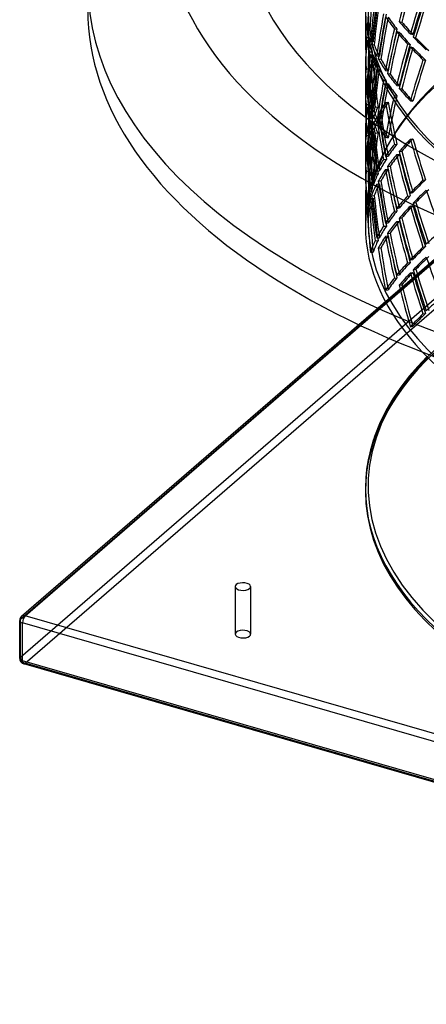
# Model space of a CAD drawing. Header units: millimetres. Extents: x -852 to 852, y -751 to 649.
# Tile 1 of 10: x -852 to -482, y -751 to 145. Entities that reach past the tile are written whole.
import ezdxf

# ---------------------------------------------------------------- set-up
doc = ezdxf.new("R2010")
doc.units = ezdxf.units.MM
doc.layers.add('HIDDEN', color=7, linetype='Continuous')
doc.layers.add('THICK', color=7, linetype='Continuous')

msp = doc.modelspace()

# ---------------------------------------------------------------- linework, layer by layer
at = {"layer": 'HIDDEN'}
for p, q in [((-537.5, 154.15), (-537.5, 139.12)), ((-535, 154.15), (-535, 139.12)), ((-851.27, -400.6), (-231.27, 136.33)), ((-543.54, -132.49), (-230.21, 138.86)), ((-541.84, -133.3), (-226.94, 139.41)), ((-537.5, 139.12), (-535, 139.12)), ((-535.85, 135.65), (-533.37, 135.48)), ((-511.15, 136.9), (-508.73, 136.57)), ((-506.72, 143.42), (-504.41, 142.94)), ((-536.76, 128.77), (-534.25, 128.77)), ((-536.35, 126.28), (-533.86, 126.12)), ((-508.97, 134.24), (-506.65, 133.76)), ((-496.59, 132.14), (-494.28, 131.66)), ((-493.94, 129.33), (-491.76, 128.7)), ((-532.9, 125.22), (-530.42, 125.06)), ((-531.97, 122.65), (-529.54, 122.33)), ((-499.17, 123.02), (-496.86, 122.55)), ((-496.59, 120.26), (-494.28, 119.78)), ((-533.75, 115.88), (-531.27, 115.72)), ((-532.9, 113.35), (-530.42, 113.19)), ((-527.17, 112.16), (-524.75, 111.83)), ((-525.79, 109.58), (-523.37, 109.26)), ((-485.08, 108.69), (-482.76, 108.21)), ((-851.27, -435.25), (-231.27, 101.69)), ((-536.76, 100.49), (-534.25, 100.49)), ((-532.9, 104.04), (-530.42, 104.21)), ((-528.47, 102.83), (-525.99, 102.67)), ((-527.17, 100.28), (-524.75, 99.96)), ((-519.19, 98.85), (-516.77, 98.52)), ((-846.94, -440.83), (-226.94, 96.11)), ((-537.5, 90.14), (-535, 90.14)), ((-537.5, 90.14), (-537.5, 78.27)), ((-536.35, 91.13), (-533.85, 91.13)), ((-535.85, 93.62), (-533.37, 93.78)), ((-535, 90.14), (-535, 78.27)), ((-517.38, 96.19), (-515.06, 95.71)), ((-537.46, 87.61), (-534.96, 87.44)), ((-537.46, 80.78), (-534.96, 80.78)), ((-520.92, 89.59), (-518.5, 89.27)), ((-519.19, 86.97), (-516.77, 86.65)), ((-508.97, 85.26), (-506.65, 84.78)), ((-506.72, 82.57), (-504.41, 82.09)), ((-537.5, 78.27), (-535, 78.27)), ((-536.35, 77.3), (-533.86, 77.14)), ((-535.85, 74.79), (-533.37, 74.63)), ((-511.15, 76.05), (-508.73, 75.72)), ((-536.76, 67.92), (-534.25, 67.92)), ((-536.35, 65.43), (-533.86, 65.27)), ((-532.9, 64.37), (-530.42, 64.21)), ((-528.47, 65.58), (-525.99, 65.75)), ((-519.19, 69.56), (-516.77, 69.89)), ((-496.59, 71.28), (-494.28, 70.81)), ((-533.75, 55.03), (-531.27, 54.87)), ((-532.9, 55.06), (-530.42, 55.23)), ((-531.97, 61.8), (-529.54, 61.47)), ((-527.18, 56.28), (-524.69, 56.44)), ((-525.79, 58.83), (-523.37, 59.15)), ((-533.75, 52.5), (-531.23, 52.5)), ((-532.9, 52.5), (-530.42, 52.33)), ((-531.96, 45.73), (-529.48, 45.9)), ((-527.17, 51.31), (-524.75, 50.98)), ((-525.79, 48.73), (-523.37, 48.41)), ((-536.76, 39.64), (-534.25, 39.64)), ((-536.35, 42.15), (-533.85, 42.15)), ((-532.9, 43.19), (-530.42, 43.35)), ((-528.47, 41.98), (-525.99, 41.81)), ((-519.19, 38), (-516.77, 37.67)), ((-496.59, 36.28), (-494.28, 36.75)), ((-537.5, 29.29), (-535, 29.29)), ((-537.5, 29.29), (-537.5, 17.42)), ((-536.35, 30.28), (-533.85, 30.28)), ((-535.85, 32.77), (-533.37, 32.93)), ((-535, 29.29), (-535, 17.42)), ((-511.15, 31.51), (-508.73, 31.84)), ((-537.46, 26.75), (-534.96, 26.59)), ((-537.46, 19.93), (-534.96, 19.93)), ((-520.9, 17.94), (-518.41, 18.1)), ((-519.19, 20.59), (-516.77, 20.91)), ((-508.98, 22.32), (-506.56, 22.64)), ((-506.72, 24.99), (-504.41, 25.47)), ((-537.5, 17.42), (-535, 17.42)), ((-536.35, 16.45), (-533.86, 16.29)), ((-535.85, 13.94), (-533.37, 13.78)), ((-519.19, 8.71), (-516.77, 9.04)), ((-517.37, 11.34), (-514.95, 11.67)), ((-536.76, 7.07), (-534.25, 7.07)), ((-532.9, 3.52), (-530.42, 3.35)), ((-528.47, 4.73), (-525.99, 4.9)), ((-527.18, 7.3), (-524.69, 7.46)), ((-533.75, -8.35), (-531.23, -8.35)), ((-532.9, -5.79), (-530.42, -5.63)), ((-527.18, -4.58), (-524.69, -4.41)), ((-525.79, -2.02), (-523.37, -1.7)), ((-485.08, -1.13), (-482.76, -0.65)), ((-532.9, -17.66), (-530.42, -17.5)), ((-531.96, -15.12), (-529.48, -14.96)), ((-499.15, -15.49), (-496.72, -15.16)), ((-496.59, -12.7), (-494.28, -12.22)), ((-536.76, -21.21), (-534.25, -21.21)), ((-536.35, -18.7), (-533.85, -18.7)), ((-508.98, -26.66), (-506.56, -26.34)), ((-496.59, -24.58), (-494.28, -24.1)), ((-493.92, -21.8), (-491.61, -21.32)), ((-537.5, -31.56), (-535, -31.56)), ((-537.5, -31.56), (-537.5, -42.26)), ((-535.85, -28.08), (-533.37, -27.92)), ((-535, -31.56), (-535, -37.93)), ((-511.15, -29.34), (-508.73, -29.01)), ((-506.72, -35.86), (-504.41, -35.38)), ((-520.9, -42.91), (-518.41, -42.75)), ((-519.19, -40.27), (-516.77, -39.94)), ((-508.98, -38.53), (-506.56, -38.21)), ((-527.18, -53.56), (-524.69, -53.39)), ((-519.19, -52.14), (-516.77, -51.82)), ((-517.37, -49.51), (-514.95, -49.19)), ((-528.47, -56.12), (-525.99, -55.96)), ((-525.79, -62.88), (-523.37, -62.55)), ((-485.08, -61.99), (-482.76, -61.51)), ((-532.9, -66.64), (-530.42, -66.48)), ((-499.15, -76.34), (-496.72, -76.02)), ((-496.59, -73.56), (-494.28, -73.08)), ((-508.98, -87.51), (-506.56, -87.19)), ((-496.59, -85.43), (-494.28, -84.95)), ((-493.92, -82.65), (-491.61, -82.17)), ((-511.15, -90.19), (-508.73, -89.87)), ((-506.72, -96.71), (-504.41, -96.23)), ((-519.19, -101.12), (-516.77, -100.8)), ((-485.08, -122.84), (-482.76, -122.36)), ((-496.59, -134.41), (-494.28, -133.93)), ((-655.86, -370.99), (-655.86, -414.29)), ((-641.86, -370.99), (-641.86, -414.29)), ((-851.27, -435.25), (-851.27, -400.6)), ((226.94, -750.83), (-846.94, -440.83))]:
    msp.add_line(p, q, dxfattribs=at)
for centre, major_axis, ratio, start_param, end_param in [((0, 78.27), (-252.5, -700.58), 0.677297, -1.474476, -1.421841), ((0, 78.27), (-251.32, -697.32), 0.677297, -1.474476, -1.421595), ((0, 139.12), (-94.44, -729.57), 0.725273, -1.525076, -1.472442), ((0, 139.12), (-94, -726.18), 0.725273, -1.525076, -1.472195), ((0, 90.14), (-94.44, -729.57), 0.725273, -1.577711, -1.525076), ((0, 90.14), (-94, -726.18), 0.725273, -1.577957, -1.525076), ((0, 29.29), (-252.5, -700.58), 0.677297, -1.527111, -1.474476), ((0, 29.29), (-251.32, -697.32), 0.677297, -1.527357, -1.474476), ((0, 78.27), (311.72, 682.33), 0.641742, 1.73127, 1.784109), ((0, 78.27), (310.27, 679.15), 0.641742, 1.731576, 1.784664), ((0, 154.15), (-537.5, 0), 0.5, 0, 2.617994), ((0, 154.15), (535, 0), 0.5, -3.141592, -0.523599), ((0, 139.12), (-180.07, -717.23), 0.706109, -1.42557, -1.372732), ((0, 139.12), (-179.23, -713.89), 0.706109, -1.425264, -1.372176), ((0, 90.14), (-180.07, -717.23), 0.706109, -1.478227, -1.42557), ((0, 78.27), (-180.07, -717.23), 0.706109, -1.490981, -1.438347), ((0, 90.14), (-179.23, -713.89), 0.706109, -1.478167, -1.425264), ((0, 78.27), (-179.23, -713.89), 0.706109, -1.490981, -1.438101), ((0, 78.27), (-535.79, 134.52), 0.318588, 0.341614, 0.394249), ((0, 78.27), (-533.3, 133.89), 0.318588, 0.341614, 0.394495), ((0, 139.12), (0, -734.24), 0.732051, -1.570796, -1.518162), ((0, 139.12), (537.5, 0), 0.366025, 3.141593, 3.194227), ((0, 90.14), (-536.94, 69.5), 0.353445, 0.123985, 0.17662), ((0, 139.12), (0, -730.82), 0.732051, -1.570796, -1.517916), ((0, 139.12), (-535, 0), 0.366025, 0, 0.052881), ((0, 90.14), (-534.44, 69.18), 0.353445, 0.123739, 0.17662), ((0, 29.29), (-180.07, -717.23), 0.706109, -1.543616, -1.490981), ((0, 29.29), (-179.23, -713.89), 0.706109, -1.543862, -1.490981), ((0, 29.29), (-535.01, 192.82), 0.268082, 0.436385, 0.489019), ((0, 29.29), (-532.52, 191.93), 0.268082, 0.436139, 0.489019), ((0, 90.14), (0, -734.24), 0.732051, -1.623431, -1.570796), ((0, 139.12), (-94.44, -729.57), 0.725273, -1.459665, -1.406826), ((0, 78.27), (-536.94, 69.5), 0.353445, 0.111209, 0.163866), ((0, 90.14), (0, -730.82), 0.732051, -1.623677, -1.570796), ((0, 139.12), (-94, -726.18), 0.725273, -1.459359, -1.406271), ((0, 78.27), (-534.44, 69.18), 0.353445, 0.110903, 0.163806), ((0, 78.27), (-252.5, -700.58), 0.677297, -1.409065, -1.356226), ((0, 78.27), (-251.32, -697.32), 0.677297, -1.408759, -1.355671), ((0, 17.42), (-535.01, 192.82), 0.268082, 0.423608, 0.476265), ((0, 17.42), (-532.52, 191.93), 0.268082, 0.423302, 0.476205), ((0, -31.56), (535.07, -244.45), 0.208712, -2.641181, -2.588342), ((0, -31.56), (532.58, -243.31), 0.208712, -2.641736, -2.588648), ((0, 29.29), (-535.79, 134.52), 0.318588, 0.223364, 0.276203), ((0, 29.29), (-533.3, 133.89), 0.318588, 0.222809, 0.275897), ((0, 29.29), (-252.5, -700.58), 0.677297, -1.461722, -1.409065), ((0, 17.42), (-252.5, -700.58), 0.677297, -1.474476, -1.421841), ((0, 29.29), (-251.32, -697.32), 0.677297, -1.461662, -1.408759), ((0, 17.42), (-251.32, -697.32), 0.677297, -1.474476, -1.421595), ((0, 17.42), (-535.01, 192.82), 0.268082, 0.489019, 0.541654), ((0, 17.42), (-532.52, 191.93), 0.268082, 0.489019, 0.5419), ((0, 90.14), (-94.44, -729.57), 0.725273, -1.512322, -1.459665), ((0, 78.27), (-94.44, -729.57), 0.725273, -1.525076, -1.472442), ((0, 90.14), (-94, -726.18), 0.725273, -1.512262, -1.459359), ((0, 78.27), (-94, -726.18), 0.725273, -1.525076, -1.472195), ((0, 78.27), (-536.94, 69.5), 0.353445, 0.17662, 0.229255), ((0, 78.27), (-534.44, 69.18), 0.353445, 0.17662, 0.229501), ((0, 29.29), (-535.79, 134.52), 0.318588, 0.28898, 0.341614), ((0, 29.29), (-533.3, 133.89), 0.318588, 0.288734, 0.341614), ((0, -31.56), (-252.5, -700.58), 0.677297, -1.527111, -1.474476), ((0, -31.56), (-251.32, -697.32), 0.677297, -1.527357, -1.474476), ((0, 90.14), (-537.5, 0), 0.366025, -0.052635, 0), ((0, 139.12), (536.94, 69.5), 0.353445, 2.964973, 3.017607), ((0, 90.14), (535, 0), 0.366025, 3.088712, 3.141593), ((0, 139.12), (534.44, 69.18), 0.353445, 2.964973, 3.017853), ((0, 139.12), (94.44, -729.57), 0.725273, -1.616517, -1.563882), ((0, 29.29), (-94.44, -729.57), 0.725273, -1.577711, -1.525076), ((0, 78.27), (-180.07, -717.23), 0.706109, -1.42557, -1.372732), ((0, 139.12), (94, -726.18), 0.725273, -1.616517, -1.563636), ((0, 29.29), (-94, -726.18), 0.725273, -1.577957, -1.525076), ((0, 78.27), (-179.23, -713.89), 0.706109, -1.425264, -1.372176), ((0, 17.42), (-535.79, 134.52), 0.318588, 0.276203, 0.32886), ((0, 17.42), (-533.3, 133.89), 0.318588, 0.275897, 0.3288), ((0, -42.26), (-537.5, 0), 0.5, -0.523599, 0), ((0, 78.27), (537.5, 0), 0.366025, 3.076182, 3.128838), ((0, 139.12), (0, -734.24), 0.732051, -1.505385, -1.452546), ((0, 90.14), (94.44, -729.57), 0.725273, -1.669151, -1.616517), ((0, -37.93), (-535, 0), 0.5, -0.523599, 0), ((0, 78.27), (-535, 0), 0.366025, -0.065717, -0.012814), ((0, 139.12), (0, -730.82), 0.732051, -1.505079, -1.451991), ((0, 90.14), (94, -726.18), 0.725273, -1.669397, -1.616517), ((0, -31.56), (-535.01, 192.82), 0.268082, 0.370769, 0.423608), ((0, -31.56), (-532.52, 191.93), 0.268082, 0.370214, 0.423302), ((0, 29.29), (-536.94, 69.5), 0.353445, 0.05837, 0.111209), ((0, 90.14), (0, -734.24), 0.732051, -1.558042, -1.505385), ((0, 29.29), (-534.44, 69.18), 0.353445, 0.057815, 0.110903), ((0, 90.14), (0, -730.82), 0.732051, -1.557982, -1.505079), ((0, 29.29), (-180.07, -717.23), 0.706109, -1.478227, -1.42557), ((0, 17.42), (-180.07, -717.23), 0.706109, -1.490981, -1.438347), ((0, 29.29), (-179.23, -713.89), 0.706109, -1.478167, -1.425264), ((0, 17.42), (-179.23, -713.89), 0.706109, -1.490981, -1.438101), ((0, 17.42), (-535.79, 134.52), 0.318588, 0.341614, 0.394249), ((0, 17.42), (-533.3, 133.89), 0.318588, 0.341614, 0.394495), ((0, -31.56), (-535.01, 192.82), 0.268082, 0.436385, 0.489019), ((0, -31.56), (-532.52, 191.93), 0.268082, 0.436139, 0.489019), ((0, 78.27), (0, -734.24), 0.732051, -1.570796, -1.518162), ((0, 78.27), (537.5, 0), 0.366025, -3.141593, -3.088958), ((0, 29.29), (-536.94, 69.5), 0.353445, 0.123985, 0.17662), ((0, 78.27), (0, -730.82), 0.732051, -1.570796, -1.517916), ((0, 78.27), (-535, 0), 0.366025, 0, 0.052881), ((0, 29.29), (-534.44, 69.18), 0.353445, 0.123739, 0.17662), ((0, -31.56), (-180.07, -717.23), 0.706109, -1.543616, -1.490981), ((0, -31.56), (-179.23, -713.89), 0.706109, -1.543862, -1.490981), ((0, 29.29), (0, -734.24), 0.732051, -1.623431, -1.570796), ((0, 78.27), (-94.44, -729.57), 0.725273, -1.459665, -1.406826), ((0, 17.42), (-536.94, 69.5), 0.353445, 0.111209, 0.163866), ((0, 29.29), (0, -730.82), 0.732051, -1.623677, -1.570796), ((0, 78.27), (-94, -726.18), 0.725273, -1.459359, -1.406271), ((0, 17.42), (-534.44, 69.18), 0.353445, 0.110903, 0.163806), ((0, 90.14), (536.94, 69.5), 0.353445, 2.912338, 2.964973), ((0, 90.14), (534.44, 69.18), 0.353445, 2.912092, 2.964973), ((0, 139.12), (535.79, 134.52), 0.318588, 2.799978, 2.852613), ((0, 139.12), (533.3, 133.89), 0.318588, 2.799978, 2.852859), ((0, 139.12), (180.07, -717.23), 0.706109, -1.650611, -1.597977), ((0, 139.12), (179.23, -713.89), 0.706109, -1.650611, -1.59773), ((0, 29.29), (-94.44, -729.57), 0.725273, -1.512322, -1.459665), ((0, 29.29), (-94, -726.18), 0.725273, -1.512262, -1.459359), ((0, -31.56), (-535.79, 134.52), 0.318588, 0.223364, 0.276203), ((0, 78.27), (536.94, 69.5), 0.353445, 2.899562, 2.952218), ((0, -31.56), (-533.3, 133.89), 0.318588, 0.222809, 0.275897), ((0, 78.27), (534.44, 69.18), 0.353445, 2.899256, 2.952159), ((0, 139.12), (94.44, -729.57), 0.725273, -1.551106, -1.498267), ((0, 90.14), (180.07, -717.23), 0.706109, -1.703246, -1.650611), ((0, 139.12), (94, -726.18), 0.725273, -1.5508, -1.497711), ((0, 90.14), (179.23, -713.89), 0.706109, -1.703492, -1.650611), ((0, 29.29), (-537.5, 0), 0.366025, -0.11825, -0.065411), ((0, 17.42), (-94.44, -729.57), 0.725273, -1.525076, -1.472442), ((0, 29.29), (535, 0), 0.366025, 3.022788, 3.075876), ((0, 17.42), (-94, -726.18), 0.725273, -1.525076, -1.472195), ((0, 17.42), (-536.94, 69.5), 0.353445, 0.17662, 0.229255), ((0, 90.14), (94.44, -729.57), 0.725273, -1.603762, -1.551106), ((0, 17.42), (-534.44, 69.18), 0.353445, 0.17662, 0.229501), ((0, 90.14), (94, -726.18), 0.725273, -1.603703, -1.5508), ((0, -31.56), (-535.79, 134.52), 0.318588, 0.28898, 0.341614), ((0, -31.56), (-533.3, 133.89), 0.318588, 0.288734, 0.341614), ((0, 29.29), (-537.5, 0), 0.366025, -0.052635, 0), ((0, 78.27), (536.94, 69.5), 0.353445, 2.964973, 3.017607), ((0, 29.29), (535, 0), 0.366025, 3.088712, 3.141593), ((0, 78.27), (534.44, 69.18), 0.353445, 2.964973, 3.017853), ((0, 78.27), (94.44, -729.57), 0.725273, -1.616517, -1.563882), ((0, -31.56), (-94.44, -729.57), 0.725273, -1.577711, -1.525076), ((0, 78.27), (94, -726.18), 0.725273, -1.616517, -1.563636), ((0, -31.56), (-94, -726.18), 0.725273, -1.577957, -1.525076), ((0, 139.12), (535.01, 192.82), 0.268082, 2.652573, 2.705208), ((0, 139.12), (532.52, 191.93), 0.268082, 2.652573, 2.705454), ((0, 139.12), (252.5, -700.58), 0.677297, -1.667117, -1.614482), ((0, 139.12), (251.32, -697.32), 0.677297, -1.667117, -1.614236), ((0, 17.42), (537.5, 0), 0.366025, 3.076182, 3.128838), ((0, 78.27), (0, -734.24), 0.732051, -1.505385, -1.452546), ((0, 29.29), (94.44, -729.57), 0.725273, -1.669151, -1.616517), ((0, 17.42), (-535, 0), 0.366025, -0.065717, -0.012814), ((0, 78.27), (0, -730.82), 0.732051, -1.505079, -1.451991), ((0, 29.29), (94, -726.18), 0.725273, -1.669397, -1.616517), ((0, 90.14), (535.79, 134.52), 0.318588, 2.747344, 2.799978), ((0, 90.14), (533.3, 133.89), 0.318588, 2.747098, 2.799978), ((0, -31.56), (-536.94, 69.5), 0.353445, 0.05837, 0.111209), ((0, 29.29), (0, -734.24), 0.732051, -1.558042, -1.505385), ((0, -31.56), (-534.44, 69.18), 0.353445, 0.057815, 0.110903), ((0, 29.29), (0, -730.82), 0.732051, -1.557982, -1.505079), ((0, 29.29), (536.94, 69.5), 0.353445, 2.846723, 2.899562), ((0, 29.29), (534.44, 69.18), 0.353445, 2.846168, 2.899256), ((0, 78.27), (535.79, 134.52), 0.318588, 2.734567, 2.787224), ((0, 78.27), (533.3, 133.89), 0.318588, 2.734261, 2.787164), ((0, 139.12), (180.07, -717.23), 0.706109, -1.5852, -1.532361), ((0, 90.14), (252.5, -700.58), 0.677297, -1.719751, -1.667117), ((0, 139.12), (179.23, -713.89), 0.706109, -1.584894, -1.531806), ((0, 90.14), (251.32, -697.32), 0.677297, -1.719997, -1.667117), ((0, 17.42), (0, -734.24), 0.732051, -1.570796, -1.518162), ((0, 17.42), (537.5, 0), 0.366025, 3.141593, 3.194227), ((0, -31.56), (-536.94, 69.5), 0.353445, 0.123985, 0.17662), ((0, 17.42), (0, -730.82), 0.732051, -1.570796, -1.517916), ((0, 17.42), (-535, 0), 0.366025, 0, 0.052881), ((0, -31.56), (-534.44, 69.18), 0.353445, 0.123739, 0.17662), ((0, 78.27), (533.3, 133.89), 0.318588, 2.799978, 2.852859), ((0, 90.14), (180.07, -717.23), 0.706109, -1.637857, -1.5852), ((0, 78.27), (179.23, -713.89), 0.706109, -1.650611, -1.59773), ((0, 90.14), (179.23, -713.89), 0.706109, -1.637797, -1.584894), ((0, -31.56), (0, -734.24), 0.732051, -1.623431, -1.570796), ((0, -31.56), (0, -730.82), 0.732051, -1.623677, -1.570796), ((0, 29.29), (536.94, 69.5), 0.353445, 2.912338, 2.964973), ((0, 29.29), (534.44, 69.18), 0.353445, 2.912092, 2.964973), ((0, 78.27), (535.79, 134.52), 0.318588, 2.799978, 2.852613), ((0, 78.27), (180.07, -717.23), 0.706109, -1.650611, -1.597977), ((0, -31.56), (-537.5, 0), 0.366025, -0.11825, -0.065411), ((0, -31.56), (535, 0), 0.366025, 3.022788, 3.075876), ((0, 17.42), (536.94, 69.5), 0.353445, 2.899562, 2.952218), ((0, 17.42), (534.44, 69.18), 0.353445, 2.899256, 2.952159), ((0, 78.27), (94.44, -729.57), 0.725273, -1.551106, -1.498267), ((0, 29.29), (180.07, -717.23), 0.706109, -1.703246, -1.650611), ((0, 78.27), (94, -726.18), 0.725273, -1.5508, -1.497711), ((0, 29.29), (179.23, -713.89), 0.706109, -1.703492, -1.650611), ((0, 90.14), (535.01, 192.82), 0.268082, 2.599939, 2.652573), ((0, 90.14), (532.52, 191.93), 0.268082, 2.599693, 2.652573), ((0, 17.42), (536.94, 69.5), 0.353445, 2.964973, 3.017607), ((0, 17.42), (534.44, 69.18), 0.353445, 2.964973, 3.017853), ((0, 17.42), (94.44, -729.57), 0.725273, -1.616517, -1.563882), ((0, 29.29), (94.44, -729.57), 0.725273, -1.603762, -1.551106), ((0, 17.42), (94, -726.18), 0.725273, -1.616517, -1.563636), ((0, 29.29), (94, -726.18), 0.725273, -1.603703, -1.5508), ((0, 29.29), (535.79, 134.52), 0.318588, 2.681728, 2.734567), ((0, 29.29), (533.3, 133.89), 0.318588, 2.681173, 2.734261), ((0, 78.27), (535.01, 192.82), 0.268082, 2.587162, 2.639819), ((0, 78.27), (532.52, 191.93), 0.268082, 2.586856, 2.639759), ((0, 139.12), (252.5, -700.58), 0.677297, -1.601706, -1.548867), ((0, -31.56), (-537.5, 0), 0.366025, -0.052635, 0), ((0, -31.56), (535, 0), 0.366025, 3.088712, 3.141593), ((0, 78.27), (535.01, 192.82), 0.268082, 2.652573, 2.705208), ((0, 78.27), (532.52, 191.93), 0.268082, 2.652573, 2.705454), ((0, 78.27), (252.5, -700.58), 0.677297, -1.667117, -1.614482), ((0, 78.27), (251.32, -697.32), 0.677297, -1.667117, -1.614236), ((0, 90.14), (252.5, -700.58), 0.677297, -1.654362, -1.601706), ((0, 90.14), (251.32, -697.32), 0.677297, -1.654303, -1.6014), ((0, -31.56), (94.44, -729.57), 0.725273, -1.669151, -1.616517), ((0, -31.56), (94, -726.18), 0.725273, -1.669397, -1.616517), ((0, 29.29), (535.79, 134.52), 0.318588, 2.747344, 2.799978), ((0, 29.29), (533.3, 133.89), 0.318588, 2.747098, 2.799978), ((0, 29.29), (251.32, -697.32), 0.677297, -1.719997, -1.667117), ((0, -42.26), (-537.5, 0), 0.5, 0, 0.442641), ((0, -37.93), (-535, 0), 0.5, 0, 2.617994), ((0, -31.56), (536.94, 69.5), 0.353445, 2.846723, 2.899562), ((0, -31.56), (534.44, 69.18), 0.353445, 2.846168, 2.899256), ((0, 17.42), (535.79, 134.52), 0.318588, 2.734567, 2.787224), ((0, 17.42), (533.3, 133.89), 0.318588, 2.734261, 2.787164), ((0, 78.27), (180.07, -717.23), 0.706109, -1.5852, -1.532361), ((0, 29.29), (252.5, -700.58), 0.677297, -1.719751, -1.667117), ((0, 78.27), (179.23, -713.89), 0.706109, -1.584894, -1.531806), ((0, 17.42), (535.79, 134.52), 0.318588, 2.799978, 2.852613), ((0, 17.42), (533.3, 133.89), 0.318588, 2.799978, 2.852859), ((0, 17.42), (180.07, -717.23), 0.706109, -1.650611, -1.597977), ((0, 29.29), (180.07, -717.23), 0.706109, -1.637857, -1.5852), ((0, 17.42), (179.23, -713.89), 0.706109, -1.650611, -1.59773), ((0, 29.29), (179.23, -713.89), 0.706109, -1.637797, -1.584894), ((0, 29.29), (535.01, 192.82), 0.268082, 2.534323, 2.587162), ((0, -31.56), (536.94, 69.5), 0.353445, 2.912338, 2.964973), ((0, -31.56), (534.44, 69.18), 0.353445, 2.912092, 2.964973), ((0, -31.56), (179.23, -713.89), 0.706109, -1.703492, -1.650611), ((0, 29.29), (535.01, 192.82), 0.268082, 2.599939, 2.652573), ((0, 29.29), (532.52, 191.93), 0.268082, 2.599693, 2.652573), ((0, -31.56), (180.07, -717.23), 0.706109, -1.703246, -1.650611), ((0, 17.42), (535.01, 192.82), 0.268082, 2.587162, 2.639819), ((0, 17.42), (532.52, 191.93), 0.268082, 2.586856, 2.639759), ((0, 78.27), (252.5, -700.58), 0.677297, -1.601706, -1.548867), ((0, -31.56), (535.79, 134.52), 0.318588, 2.681728, 2.734567), ((0, -31.56), (533.3, 133.89), 0.318588, 2.681173, 2.734261), ((0, 17.42), (535.01, 192.82), 0.268082, 2.652573, 2.705208), ((0, 17.42), (532.52, 191.93), 0.268082, 2.652573, 2.705454), ((0, 17.42), (252.5, -700.58), 0.677297, -1.667117, -1.614482), ((0, 17.42), (251.32, -697.32), 0.677297, -1.667117, -1.614236), ((0, 29.29), (252.5, -700.58), 0.677297, -1.654362, -1.601706), ((0, 29.29), (251.32, -697.32), 0.677297, -1.654303, -1.6014), ((0, -31.56), (535.79, 134.52), 0.318588, 2.747344, 2.799978), ((0, -31.56), (533.3, 133.89), 0.318588, 2.747098, 2.799978), ((0, -31.56), (252.5, -700.58), 0.677297, -1.719751, -1.667117), ((0, -31.56), (251.32, -697.32), 0.677297, -1.719997, -1.667117), ((0, -31.56), (535.01, 192.82), 0.268082, 2.534323, 2.587162), ((0, -31.56), (535.01, 192.82), 0.268082, 2.599939, 2.652573), ((0, -31.56), (532.52, 191.93), 0.268082, 2.599693, 2.652573), ((0, -281.89), (537.5, 0), 0.5, 2.617994, 3.141593), ((0, -284.06), (-537.5, 0), 0.5, -0.523599, 0), ((-846.94, -401.85), (-5, 0), 0.5, -0.523599, -0.000094), ((-846.94, -401.85), (-3.27, 3.78), 0.75, 0.000079, 0.713724), ((-648.86, -414.29), (7, 0), 0.5, -0.000094, 2.617994), ((-648.86, -414.29), (7, 0), 0.5, 2.617994, 3.141499), ((-648.86, -414.29), (7, 0), 0.5, 3.141499, 5.759587), ((-648.86, -414.29), (7, 0), 0.5, -0.523599, -0.000094), ((-846.94, -436.5), (-5, 0), 0.5, -0.523599, -0.000094), ((-846.94, -436.5), (-3.27, 3.78), 0.75, 0.713724, 2.284521), ((-846.94, -436.5), (-1.39, -4.8), 0.433013, 0.000007, 0.588003)]:
    msp.add_ellipse(centre, major_axis=major_axis, ratio=ratio, start_param=start_param, end_param=end_param, dxfattribs=at)
at = {"layer": 'THICK'}
for p, q in [((-850.21, -398.07), (-543.54, -132.49)), ((-846.94, -397.52), (-541.84, -133.3)), ((-481.49, -161.71), (-489.85, -170.58)), ((-497.27, -179.23), (-505.16, -189.49)), ((-489.85, -170.58), (-497.27, -179.23)), ((-505.16, -189.49), (-512.39, -200.18)), ((-512.39, -200.18), (-517.55, -208.88)), ((-517.55, -208.88), (-523.91, -221.45)), ((-523.91, -221.45), (-529.17, -234.43)), ((-529.17, -234.43), (-532.91, -246.61)), ((-532.91, -246.61), (-535.58, -259.05)), ((-535.58, -259.05), (-535.96, -261.43)), ((-535.96, -261.43), (-537.1, -271.52)), ((-537.1, -271.52), (-537.5, -281.89)), ((-537.5, -281.89), (-537.5, -284.06)), ((-851.94, -436.5), (-851.94, -401.85)), ((226.94, -707.52), (-846.94, -397.52)), ((224.44, -714.02), (-849.44, -404.02)), ((-849.44, -438.66), (-849.44, -404.02)), ((224.44, -748.66), (-849.44, -438.66)), ((225.55, -751.3), (-848.32, -441.3))]:
    msp.add_line(p, q, dxfattribs=at)
for centre, start, end in [((-846.94, -401.85), 130.89673, 179.99716), ((-846.94, -436.5), 179.99716, 253.872)]:
    msp.add_arc(centre, 5, start, end, dxfattribs=at)
for centre, major_axis, ratio, start_param, end_param in [((0, 238.21), (719.4, 0), 0.5, 1.047198, 4.18879), ((0, 238.21), (648.8, 0), 0.5, -0.523599, 2.617994), ((0, 238.21), (648.8, 0), 0.5, 2.617994, 5.759587), ((0, 177.07), (790, 0), 0.5, -3.141592, -2.094395), ((0, 154.15), (790, 0), 0.5, -3.141592, -0.523599), ((0, -42.26), (-537.5, 0), 0.5, 0.442641, 2.617994), ((0, -279.73), (535, 0), 0.5, 2.687572, 4.18879), ((0, -281.89), (537.5, 0), 0.5, -3.141592, -2.094395), ((0, -284.06), (-537.5, 0), 0.5, 0, 2.617994), ((-648.86, -370.99), (-7, 0), 0.5, 3.141499, 5.759587), ((-648.86, -370.99), (-7, 0), 0.5, -0.523599, -0.000094), ((-648.86, -370.99), (-7, 0), 0.5, -0.000094, 2.617994), ((-648.86, -370.99), (-7, 0), 0.5, 2.617994, 3.141499), ((-846.94, -401.85), (-5, 0), 0.5, -0.000094, 1.047198), ((-846.94, -401.85), (-3.27, 3.78), 0.75, -0.857072, 0.000079), ((-846.94, -401.85), (-1.39, -4.8), 0.433013, -2.55359, -0.982794), ((-846.94, -436.5), (-5, 0), 0.5, -0.000094, 1.047198), ((-846.94, -436.5), (-1.39, -4.8), 0.433013, -0.982794, 0.000007)]:
    msp.add_ellipse(centre, major_axis=major_axis, ratio=ratio, start_param=start_param, end_param=end_param, dxfattribs=at)

doc.saveas('drawing.dxf')
